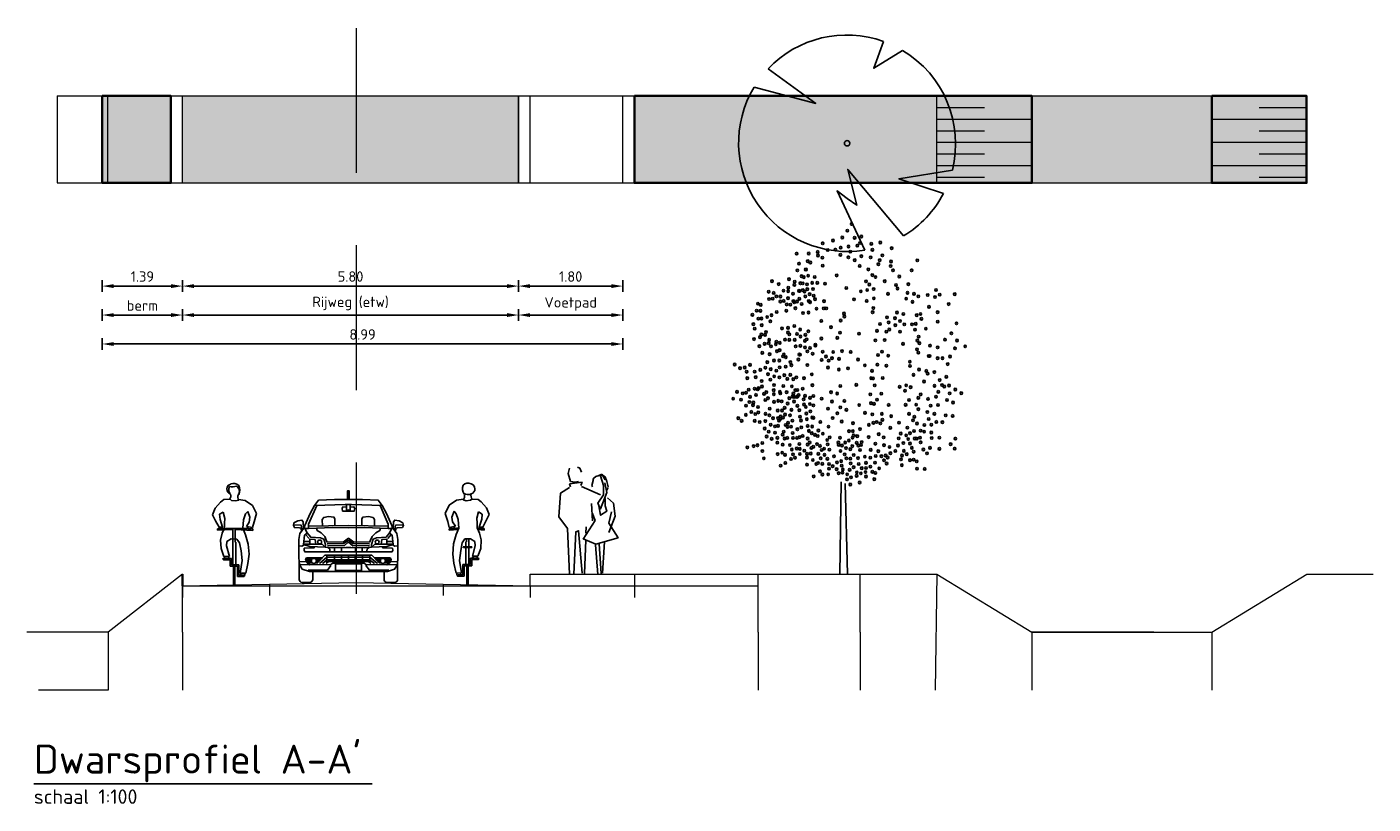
# Model space of a CAD drawing. Header units: metres. Extents: x 132493 to 134960, y 502695 to 503907.
# Tile 124 of 144: x 134692 to 134715, y 503846 to 503860. Entities that reach past the tile are written whole.
import ezdxf
from ezdxf.enums import TextEntityAlignment as Align

# ---------------------------------------------------------------- set-up
doc = ezdxf.new("R2010")
doc.units = ezdxf.units.M
doc.linetypes.add('DASHED2', pattern=[0.375, 0.25, -0.125])
doc.layers.get('Defpoints').update_dxf_attribs({"color": 3})
for name, color, linetype, lineweight in [('0_dwp_profiel', 252, 'Continuous', 18), ('0_p_vak', 220, 'Continuous', 35), ('0_sol_water', 141, 'Continuous', 35), ('0_tekst_25mm', 7, 'Continuous', 25), ('0_tekst_50mm', 3, 'Continuous', 18), ('N-WE-AS-ASWEG', 1, 'DASHED2', 35), ('N-WE-GR-BOOM-S', 94, 'Continuous', 25), ('N-WE-VH-KANTVERHARDING-G', 2, 'Continuous', 18), ('V-WE-VH-VERHARDING_STRAATBAKSTEEN-M', 7, 'Continuous', 18)]:
    doc.layers.add(name, color=color, linetype=linetype, lineweight=lineweight)
doc.layers.add('0_sol_plantvak', color=7, linetype='Continuous', lineweight=35, true_color=0xa6c487)
doc.layers.add('ARC-hoev-sbs-df-kv-rood-bruin-vrijgekomen', color=7, linetype='Continuous', lineweight=35, true_color=0xbf7d7d, plot=False)
doc.layers.add('Dwp-t-symbolen', color=8, linetype='Continuous')
doc.styles.add('Iso_18100', font='isocpeur.ttf', dxfattribs={"height": 0.18})
doc.styles.add('Iso_25100', font='isocpeur.ttf', dxfattribs={"height": 0.25})
doc.styles.add('Iso_50100', font='isocpeur.ttf', dxfattribs={"height": 0.5})
doc.dimstyles.new('Iso 18100', dxfattribs={"dimscale": 0.1, "dimtxt": 0.18, "dimasz": 2, "dimexe": 1, "dimexo": 0, "dimgap": 0.75, "dimtad": 1, "dimzin": 0, "dimdsep": 46, "dimtxsty": 'Iso_18100', "dimcen": -3, "dimdle": 1, "dimadec": 0, "dimazin": 0, "dimtfac": 0.75, "dimtix": 1, "dimtmove": 2, "dimatfit": 3, "dimfxl": 1, "dimfxlon": 1, "dimtvp": 0.9, "dimtfillclr": 256, "dimtolj": 1, "dimtzin": 0, "dimarcsym": 0})

# ---------------------------------------------------------------- blocks, each defined once
blk = doc.blocks.new('dd')
for p, q in [((14.753, 1), (17.84, 1)), ((17.84, 1), (19.48, 0))]:
    blk.add_line(p, q)
at = {"flags": 128}
for points in [[(4.82, 0), (4.82, 1), (3.533, 0)], [(4.82, 0), (4.82, 1)], [(4.82, 1), (4.82, 0.8), (14.753, 0.8)], [(14.753, 0), (14.753, 1)], [(16.515, 0), (16.515, 1)], [(17.84, 1), (17.812, -1)], [(22.584, 0), (24.224, 1), (25.371, 1)], [(4.82, 0.8), (14.753, 0.8)], [(3.533, 0), (2.133, 0)], [(3.533, 0), (3.533, -1)], [(4.82, 0), (4.82, -1)], [(14.753, 0), (14.753, -1)], [(16.515, 0), (16.515, -1)], [(21.588, 0), (19.48, 0)], [(19.48, 0), (19.48, -1)], [(19.48, 0), (22.584, 0)], [(22.584, 0), (22.584, -1)], [(3.533, -1), (2.331, -1)]]:
    blk.add_lwpolyline(points, dxfattribs=at)
blk = doc.blocks.new('citroen c4 coupe front view')
for points in [[(0.799, 1.431), (0.558, 1.431), (0.285, 1.418), (0.214, 1.325), (0.14, 1.188), (0.025, 0.932), (0.02, 1.043), (-0.002, 1.074), (-0.076, 1.061), (-0.143, 1.025), (-0.151, 0.981), (-0.134, 0.946), (-0.046, 0.942), (-0.019, 0.933), (-0.013, 0.873)], [(0.783, 1.431), (0.783, 1.58), (0.799, 1.58)], [(0.815, 1.431), (0.815, 1.58), (0.799, 1.58)], [(0.799, 1.431), (1.04, 1.431), (1.314, 1.418), (1.384, 1.325), (1.459, 1.188), (1.574, 0.932), (1.578, 1.043), (1.6, 1.074), (1.675, 1.061), (1.741, 1.025), (1.75, 0.981), (1.732, 0.946), (1.644, 0.942), (1.618, 0.933), (1.612, 0.873)], [(0.253, 1.327), (0.113, 1.003), (0.113, 0.929), (0.523, 0.946), (0.799, 0.941)], [(0.215, 1.326), (0.743, 1.347), (0.799, 1.347)], [(0.799, 1.23), (0.699, 1.23), (0.69, 1.278), (0.703, 1.302), (0.768, 1.301)], [(0.766, 1.347), (0.769, 1.249), (0.799, 1.251)], [(0.832, 1.347), (0.829, 1.249), (0.799, 1.251)], [(1.384, 1.326), (0.855, 1.347), (0.799, 1.347)], [(1.346, 1.327), (1.486, 1.003), (1.486, 0.929), (1.076, 0.946), (0.799, 0.941)], [(0.799, 1.23), (0.9, 1.23), (0.909, 1.278), (0.895, 1.302), (0.831, 1.301)], [(-0.149, 0.994), (-0.015, 0.986), (0.002, 0.891)], [(0.025, 0.932), (-0.037, 0.845), (-0.054, 0.739), (-0.054, 0.426), (-0.046, 0.307), (0.003, 0.228), (0.126, 0.187), (0.799, 0.188)], [(0.037, 0.959), (0.082, 0.858), (0.148, 0.779), (0.316, 0.77), (0.373, 0.748), (0.404, 0.655), (0.4, 0.607), (0.135, 0.62), (0.025, 0.651), (0.043, 0.814), (0.09, 0.849)], [(0.113, 0.932), (0.051, 0.927)], [(0.113, 0.968), (0.799, 0.979)], [(0.248, 0.934), (0.259, 0.898), (0.329, 0.854), (0.391, 0.792), (0.422, 0.717), (0.428, 0.699), (0.708, 0.695), (0.799, 0.764)], [(0.352, 0.972), (0.347, 1.087), (0.373, 1.122), (0.453, 1.136), (0.549, 1.127), (0.567, 1.096), (0.567, 0.975)], [(1.486, 0.968), (0.799, 0.979)], [(1.351, 0.934), (1.34, 0.898), (1.27, 0.854), (1.208, 0.792), (1.177, 0.717), (1.17, 0.699), (0.89, 0.695), (0.799, 0.764)], [(1.574, 0.932), (1.635, 0.845), (1.653, 0.739), (1.653, 0.426), (1.644, 0.307), (1.596, 0.228), (1.473, 0.187), (0.799, 0.188)], [(1.247, 0.972), (1.252, 1.087), (1.225, 1.122), (1.146, 1.136), (1.049, 1.127), (1.031, 1.096), (1.031, 0.975)], [(1.561, 0.959), (1.516, 0.858), (1.45, 0.779), (1.283, 0.77), (1.225, 0.748), (1.195, 0.655), (1.199, 0.607), (1.463, 0.62), (1.574, 0.651), (1.556, 0.814), (1.509, 0.849)], [(1.486, 0.932), (1.547, 0.927)], [(1.748, 0.994), (1.613, 0.986), (1.597, 0.891)], [(0.034, 0.706), (0.124, 0.703)], [(0.059, 0.826), (0.12, 0.759)], [(0.236, 0.658), (0.225, 0.738), (0.135, 0.743), (0.135, 0.661)], [(0.435, 0.664), (0.721, 0.673), (0.799, 0.729)], [(1.164, 0.664), (0.877, 0.673), (0.799, 0.729)], [(1.362, 0.658), (1.374, 0.738), (1.463, 0.743), (1.463, 0.661)], [(1.565, 0.706), (1.475, 0.703)], [(1.539, 0.826), (1.479, 0.759)], [(0.039, 0.647), (-0.002, 0.624), (-0.054, 0.628)], [(0.4, 0.61), (0.35, 0.652), (0.218, 0.659), (0.026, 0.662)], [(0.207, 0.616), (0.21, 0.598), (0.038, 0.589), (0.034, 0.554), (0.047, 0.528), (0.799, 0.525)], [(0.155, 0.619), (0.15, 0.595)], [(0.267, 0.334), (0.395, 0.47), (0.799, 0.468)], [(0.799, 0.602), (0.757, 0.602), (0.52, 0.598), (0.4, 0.607)], [(0.429, 0.469), (0.429, 0.342)], [(0.437, 0.636), (0.726, 0.633), (0.796, 0.691), (0.799, 0.688)], [(0.444, 0.599), (0.477, 0.577), (0.479, 0.536)], [(0.558, 0.469), (0.558, 0.342)], [(0.559, 0.599), (0.559, 0.526)], [(0.678, 0.601), (0.678, 0.526)], [(0.682, 0.469), (0.682, 0.34)], [(0.798, 0.468), (0.798, 0.338)], [(1.162, 0.636), (0.873, 0.633), (0.802, 0.691), (0.799, 0.688)], [(1.392, 0.616), (1.389, 0.598), (1.56, 0.589), (1.565, 0.554), (1.552, 0.528), (0.799, 0.525)], [(0.799, 0.602), (0.841, 0.602), (1.078, 0.598), (1.199, 0.607)], [(1.331, 0.334), (1.203, 0.47), (0.799, 0.468)], [(0.801, 0.468), (0.801, 0.338)], [(0.917, 0.469), (0.917, 0.34)], [(0.921, 0.601), (0.921, 0.526)], [(1.039, 0.599), (1.039, 0.526)], [(1.04, 0.469), (1.04, 0.342)], [(1.155, 0.599), (1.122, 0.577), (1.119, 0.536)], [(1.17, 0.469), (1.17, 0.342)], [(1.199, 0.61), (1.249, 0.652), (1.381, 0.659), (1.572, 0.662)], [(1.444, 0.619), (1.448, 0.595)], [(1.56, 0.647), (1.6, 0.624), (1.653, 0.628)], [(-0.05, 0.359), (0.078, 0.356)], [(-0.044, 0.304), (0.125, 0.31)], [(0.799, 0.333), (0.529, 0.332), (0.497, 0.307), (0.135, 0.303), (0.087, 0.338), (0.06, 0.395), (0.078, 0.422)], [(0.063, 0.389), (0.165, 0.389)], [(0.068, 0.407), (0.182, 0.407)], [(0.071, 0.373), (0.161, 0.373)], [(0.078, 0.422), (0.356, 0.426)], [(0.08, 0.352), (0.165, 0.352)], [(0.089, 0.336), (0.177, 0.336)], [(0.496, 0.288), (0.436, 0.212), (0.102, 0.212)], [(0.225, 0.407), (0.336, 0.407)], [(0.23, 0.336), (0.27, 0.336)], [(0.242, 0.389), (0.319, 0.389)], [(0.242, 0.352), (0.285, 0.352)], [(0.246, 0.373), (0.304, 0.373)], [(0.299, 0.328), (0.429, 0.432), (0.799, 0.432)], [(0.35, 0.328), (0.433, 0.391), (0.799, 0.391)], [(0.414, 0.324), (0.455, 0.358), (0.799, 0.358)], [(0.799, 0.206), (0.574, 0.206), (0.574, 0.318), (0.799, 0.318)], [(1.3, 0.328), (1.17, 0.432), (0.799, 0.432)], [(0.799, 0.333), (1.07, 0.332), (1.102, 0.307), (1.463, 0.303), (1.512, 0.338), (1.538, 0.395), (1.521, 0.422)], [(1.249, 0.328), (1.166, 0.391), (0.799, 0.391)], [(1.185, 0.324), (1.144, 0.358), (0.799, 0.358)], [(0.799, 0.206), (1.024, 0.206), (1.024, 0.318), (0.799, 0.318)], [(1.102, 0.288), (1.162, 0.212), (1.497, 0.212)], [(1.521, 0.422), (1.243, 0.426)], [(1.373, 0.407), (1.263, 0.407)], [(1.356, 0.389), (1.28, 0.389)], [(1.352, 0.373), (1.294, 0.373)], [(1.356, 0.352), (1.314, 0.352)], [(1.369, 0.336), (1.329, 0.336)], [(1.531, 0.407), (1.416, 0.407)], [(1.51, 0.336), (1.421, 0.336)], [(1.535, 0.389), (1.433, 0.389)], [(1.518, 0.352), (1.434, 0.352)], [(1.528, 0.373), (1.437, 0.373)], [(1.642, 0.304), (1.474, 0.31)], [(1.648, 0.359), (1.52, 0.356)]]:
    blk.add_lwpolyline(points)
for points in [[(0.184, 0.187), (0.184, 0.051, -0.414214), (0.133, 0), (0, 0, -0.414214), (-0.051, 0.051), (-0.051, 0.369), (-0.05, 0.369)], [(1.415, 0.187), (1.415, 0.051, 0.414214), (1.465, 0), (1.599, 0, 0.414214), (1.649, 0.051), (1.649, 0.369), (1.649, 0.369)]]:
    blk.add_lwpolyline(points, format="xyb")
for centre, radius in [((0.303, 0.696), 0.0338), ((1.296, 0.696), 0.0338), ((0.204, 0.37), 0.0426), ((1.395, 0.37), 0.0426)]:
    blk.add_circle(centre, radius)
blk = doc.blocks.new('*D77')
at = {"layer": 'Defpoints', "color": 0, "transparency": 16777216}
for p in [(134693.245, 503857.119), (134694.632, 503857.119), (134693.245, 503855.336)]:
    blk.add_point(p, dxfattribs=at)
at = {"layer": 'V-WE-VH-VERHARDING_STRAATBAKSTEEN-M', "color": 0, "lineweight": -2, "transparency": 16777216}
for p, q in [((134693.245, 503855.436), (134693.245, 503855.236)), ((134694.632, 503855.436), (134694.632, 503855.236)), ((134694.432, 503855.336), (134693.445, 503855.336))]:
    blk.add_line(p, q, dxfattribs=at)
at = {"layer": 'V-WE-VH-VERHARDING_STRAATBAKSTEEN-M', "color": 0, "transparency": 16777216}
for points in [[(134693.445, 503855.369), (134693.445, 503855.302), (134693.245, 503855.336)], [(134694.432, 503855.369), (134694.432, 503855.302), (134694.632, 503855.336)]]:
    blk.add_solid(points, dxfattribs=at)
at = {"layer": 'V-WE-VH-VERHARDING_STRAATBAKSTEEN-M', "color": 0, "transparency": 16777216, "insert": (134693.939, 503855.501), "char_height": 0.18, "attachment_point": 5, "rotation": 360, "style": 'Iso_18100'}
blk.add_mtext('\\A1;1.39', dxfattribs=at)
blk = doc.blocks.new('*D78')
at = {"layer": 'Defpoints', "color": 0, "transparency": 16777216}
for p in [(134694.632, 503857.119), (134700.432, 503857.119), (134694.632, 503855.336)]:
    blk.add_point(p, dxfattribs=at)
at = {"layer": 'V-WE-VH-VERHARDING_STRAATBAKSTEEN-M', "color": 0, "lineweight": -2, "transparency": 16777216}
for p, q in [((134694.632, 503855.436), (134694.632, 503855.236)), ((134700.432, 503855.436), (134700.432, 503855.236)), ((134700.232, 503855.336), (134694.832, 503855.336))]:
    blk.add_line(p, q, dxfattribs=at)
at = {"layer": 'V-WE-VH-VERHARDING_STRAATBAKSTEEN-M', "color": 0, "transparency": 16777216}
for points in [[(134694.832, 503855.369), (134694.832, 503855.302), (134694.632, 503855.336)], [(134700.232, 503855.369), (134700.232, 503855.302), (134700.432, 503855.336)]]:
    blk.add_solid(points, dxfattribs=at)
at = {"layer": 'V-WE-VH-VERHARDING_STRAATBAKSTEEN-M', "color": 0, "transparency": 16777216, "insert": (134697.532, 503855.501), "char_height": 0.18, "attachment_point": 5, "rotation": 360, "style": 'Iso_18100'}
blk.add_mtext('\\A1;5.80', dxfattribs=at)
blk = doc.blocks.new('*D79')
at = {"layer": 'Defpoints', "color": 0, "transparency": 16777216}
for p in [(134700.432, 503857.119), (134702.232, 503857.119), (134700.432, 503855.336)]:
    blk.add_point(p, dxfattribs=at)
at = {"layer": 'V-WE-VH-VERHARDING_STRAATBAKSTEEN-M', "color": 0, "lineweight": -2, "transparency": 16777216}
for p, q in [((134700.432, 503855.436), (134700.432, 503855.236)), ((134702.232, 503855.436), (134702.232, 503855.236)), ((134702.032, 503855.336), (134700.632, 503855.336))]:
    blk.add_line(p, q, dxfattribs=at)
at = {"layer": 'V-WE-VH-VERHARDING_STRAATBAKSTEEN-M', "color": 0, "transparency": 16777216}
for points in [[(134700.632, 503855.369), (134700.632, 503855.302), (134700.432, 503855.336)], [(134702.032, 503855.369), (134702.032, 503855.302), (134702.232, 503855.336)]]:
    blk.add_solid(points, dxfattribs=at)
at = {"layer": 'V-WE-VH-VERHARDING_STRAATBAKSTEEN-M', "color": 0, "transparency": 16777216, "insert": (134701.332, 503855.501), "char_height": 0.18, "attachment_point": 5, "rotation": 360, "style": 'Iso_18100'}
blk.add_mtext('\\A1;1.80', dxfattribs=at)
blk = doc.blocks.new('*D80')
at = {"layer": 'Defpoints', "color": 0, "transparency": 16777216}
for p in [(134693.245, 503857.119), (134702.232, 503857.119), (134693.245, 503854.336)]:
    blk.add_point(p, dxfattribs=at)
at = {"layer": 'V-WE-VH-VERHARDING_STRAATBAKSTEEN-M', "color": 0, "lineweight": -2, "transparency": 16777216}
for p, q in [((134693.245, 503854.436), (134693.245, 503854.236)), ((134702.032, 503854.336), (134693.445, 503854.336)), ((134702.232, 503854.436), (134702.232, 503854.236))]:
    blk.add_line(p, q, dxfattribs=at)
at = {"layer": 'V-WE-VH-VERHARDING_STRAATBAKSTEEN-M', "color": 0, "transparency": 16777216}
for points in [[(134693.445, 503854.369), (134693.445, 503854.302), (134693.245, 503854.336)], [(134702.032, 503854.369), (134702.032, 503854.302), (134702.232, 503854.336)]]:
    blk.add_solid(points, dxfattribs=at)
at = {"layer": 'V-WE-VH-VERHARDING_STRAATBAKSTEEN-M', "color": 0, "transparency": 16777216, "insert": (134697.739, 503854.501), "char_height": 0.18, "attachment_point": 5, "rotation": 360, "style": 'Iso_18100'}
blk.add_mtext('\\A1;8.99', dxfattribs=at)
blk = doc.blocks.new('*D81')
at = {"layer": 'Defpoints', "color": 0, "transparency": 16777216}
for p in [(134694.632, 503857.119), (134700.432, 503857.119), (134694.632, 503854.836)]:
    blk.add_point(p, dxfattribs=at)
at = {"layer": 'V-WE-VH-VERHARDING_STRAATBAKSTEEN-M', "color": 0, "lineweight": -2, "transparency": 16777216}
for p, q in [((134694.632, 503854.936), (134694.632, 503854.736)), ((134700.432, 503854.936), (134700.432, 503854.736)), ((134700.232, 503854.836), (134694.832, 503854.836))]:
    blk.add_line(p, q, dxfattribs=at)
at = {"layer": 'V-WE-VH-VERHARDING_STRAATBAKSTEEN-M', "color": 0, "transparency": 16777216}
for points in [[(134694.832, 503854.869), (134694.832, 503854.802), (134694.632, 503854.836)], [(134700.232, 503854.869), (134700.232, 503854.802), (134700.432, 503854.836)]]:
    blk.add_solid(points, dxfattribs=at)
at = {"layer": 'V-WE-VH-VERHARDING_STRAATBAKSTEEN-M', "color": 0, "transparency": 16777216, "insert": (134697.532, 503855.037), "char_height": 0.18, "attachment_point": 5, "rotation": 360, "style": 'Iso_18100'}
blk.add_mtext('\\A1;Rijweg (etw)', dxfattribs=at)
blk = doc.blocks.new('*D82')
at = {"layer": 'Defpoints', "color": 0, "transparency": 16777216}
for p in [(134702.232, 503857.119), (134700.432, 503856.619), (134702.232, 503854.836)]:
    blk.add_point(p, dxfattribs=at)
at = {"layer": 'V-WE-VH-VERHARDING_STRAATBAKSTEEN-M', "color": 0, "lineweight": -2, "transparency": 16777216}
for p, q in [((134700.432, 503854.936), (134700.432, 503854.736)), ((134702.232, 503854.936), (134702.232, 503854.736)), ((134700.632, 503854.836), (134702.032, 503854.836))]:
    blk.add_line(p, q, dxfattribs=at)
at = {"layer": 'V-WE-VH-VERHARDING_STRAATBAKSTEEN-M', "color": 0, "transparency": 16777216}
for points in [[(134700.632, 503854.869), (134700.632, 503854.802), (134700.432, 503854.836)], [(134702.032, 503854.869), (134702.032, 503854.802), (134702.232, 503854.836)]]:
    blk.add_solid(points, dxfattribs=at)
at = {"layer": 'V-WE-VH-VERHARDING_STRAATBAKSTEEN-M', "color": 0, "transparency": 16777216, "insert": (134701.332, 503855.028), "char_height": 0.18, "width": 0.04942, "attachment_point": 5, "rotation": 360, "style": 'Iso_18100'}
blk.add_mtext('\\A1;Voetpad', dxfattribs=at)
blk = doc.blocks.new('*D83')
at = {"layer": 'Defpoints', "color": 0, "transparency": 16777216}
for p in [(134693.245, 503857.119), (134694.632, 503857.119), (134694.632, 503854.836)]:
    blk.add_point(p, dxfattribs=at)
at = {"layer": 'V-WE-VH-VERHARDING_STRAATBAKSTEEN-M', "color": 0, "lineweight": -2, "transparency": 16777216}
for p, q in [((134693.245, 503854.936), (134693.245, 503854.736)), ((134694.632, 503854.936), (134694.632, 503854.736)), ((134693.445, 503854.836), (134694.432, 503854.836))]:
    blk.add_line(p, q, dxfattribs=at)
at = {"layer": 'V-WE-VH-VERHARDING_STRAATBAKSTEEN-M', "color": 0, "transparency": 16777216}
for points in [[(134693.445, 503854.869), (134693.445, 503854.802), (134693.245, 503854.836)], [(134694.432, 503854.869), (134694.432, 503854.802), (134694.632, 503854.836)]]:
    blk.add_solid(points, dxfattribs=at)
at = {"layer": 'V-WE-VH-VERHARDING_STRAATBAKSTEEN-M', "color": 0, "transparency": 16777216, "insert": (134693.939, 503855.001), "char_height": 0.18, "width": 0.04942, "attachment_point": 5, "rotation": 360, "style": 'Iso_18100'}
blk.add_mtext('\\A1;berm', dxfattribs=at)
blk = doc.blocks.new('Voet4')
for p, q in [((-0.2, 1.867), (-0.16, 1.847)), ((-0.34, 1.847), (-0.36, 1.757)), ((-0.36, 1.757), (-0.32, 1.617)), ((-0.16, 1.847), (-0.13, 1.777)), ((0.16, 1.717), (0.22, 1.747)), ((0.22, 1.747), (0.28, 1.647)), ((-0.34, 1.577), (-0.12, 1.607)), ((-0.34, 1.577), (-0.32, 1.527)), ((-0.32, 1.617), (-0.24, 1.607)), ((-0.24, 1.607), (-0.18, 1.617)), ((-0.12, 1.607), (-0.14, 1.547)), ((-0.129, 1.53), (0.2, 1.39)), ((0.31, 1.427), (0.2, 1.147)), ((0.27, 1.597), (0.31, 1.427)), ((0.33, 1.517), (0.31, 1.467)), ((0.06, 0.937), (0.04, 1.237)), ((-0.102, 0.624), (0.104, 0.945)), ((0.104, 0.945), (0.056, 1.077)), ((-0.054, 0.728), (-0.05, 0.837)), ((-0.08, 0.027), (-0.058, 0.607)), ((0.111, 0.525), (0.152, 0.013)), ((0.207, 0.03), (0.173, 0.541)), ((0.269, 0.574), (0.235, 0.038))]:
    blk.add_line(p, q)
for points in [[(0.33, 1.527), (0.31, 1.617), (0.28, 1.697), (0.23, 1.727), (0.19, 1.727), (0.12, 1.707), (0.08, 1.677), (0.07, 1.657), (0.07, 1.637), (0.05, 1.547), (0.06, 1.527)], [(0.2, 1.717), (0.25, 1.547), (0.25, 1.387), (0.15, 1.247), (0.2, 1.137)], [(-0.34, 1.517), (-0.49, 1.417), (-0.52, 1.007), (-0.37, 0.807), (-0.34, 0.017)], [(0.28, 1.327), (0.28, 1.197), (0.31, 1.107), (0.2, 1.037), (0.17, 1.197)], [(0.32, 1.337), (0.42, 1.247), (0.45, 1.017), (0.34, 0.737)], [(0.39, 1.097), (0.34, 0.897), (0.5, 0.647), (0.12, 0.537), (-0.1, 0.627)], [(-0.26, 0.017), (-0.23, 0.747), (-0.18, 0.767), (-0.12, 0.037)]]:
    blk.add_lwpolyline(points)
blk = doc.blocks.new('BM_VA_06')
at = {"color": 34, "linetype": 'Continuous'}
for p, q in [((-0.038, 0.007), (-0.02, 1.072)), ((0.051, 0.007), (0.024, 1.051))]:
    blk.add_line(p, q, dxfattribs=at)
at = {"color": 72, "linetype": 'Continuous', "extrusion": (0, 0, -1)}
for centre in [(0.098, 4.038), (-0.008, 3.884), (0.05, 3.962), (0.133, 3.88), (0.211, 3.895), (-0.29, 3.717), (-0.233, 3.817), (-0.176, 3.739), (-0.116, 3.848), (-0.087, 3.744), (-0.027, 3.767), (0.063, 3.78), (0.083, 3.72), (0.164, 3.79), (0.196, 3.82), (0.326, 3.81), (0.338, 3.742), (0.429, 3.826), (0.56, 3.76), (-0.534, 3.698), (-0.507, 3.583), (-0.406, 3.611), (-0.395, 3.7), (-0.375, 3.596), (-0.289, 3.676), (-0.237, 3.651), (-0.233, 3.559), (-0.03, 3.683), (0.062, 3.656), (0.135, 3.622), (0.193, 3.556), (0.211, 3.668), (0.317, 3.655), (0.408, 3.577), (0.422, 3.623), (0.454, 3.678), (0.548, 3.555), (0.553, 3.607), (0.854, 3.621), (-0.622, 3.404), (-0.524, 3.505), (-0.477, 3.439), (-0.451, 3.427), (-0.429, 3.515), (-0.427, 3.515), (-0.401, 3.443), (-0.326, 3.429), (-0.072, 3.447), (0.29, 3.516), (0.336, 3.451), (0.374, 3.428), (0.574, 3.506), (0.648, 3.435), (0.789, 3.506), (-0.854, 3.259), (-0.818, 3.381), (-0.797, 3.245), (-0.74, 3.347), (-0.685, 3.271), (-0.631, 3.266), (-0.63, 3.305), (-0.559, 3.339), (-0.556, 3.374), (-0.508, 3.27), (-0.499, 3.267), (-0.49, 3.357), (-0.464, 3.356), (-0.463, 3.278), (-0.443, 3.262), (-0.413, 3.344), (-0.412, 3.288), (-0.355, 3.362), (-0.345, 3.29), (-0.296, 3.361), (-0.206, 3.352), (0.037, 3.302), (0.205, 3.263), (0.264, 3.379), (0.278, 3.279), (0.302, 3.342), (0.352, 3.29), (0.481, 3.38), (0.609, 3.337), (0.627, 3.297), (0.742, 3.246), (0.752, 3.346), (1.069, 3.279), (-0.98, 3.122), (-0.946, 3.108), (-0.852, 3.175), (-0.808, 3.179), (-0.767, 3.206), (-0.72, 3.204), (-0.721, 3.147), (-0.682, 3.153), (-0.647, 3.113), (-0.632, 3.185), (-0.606, 3.11), (-0.574, 3.236), (-0.571, 3.15), (-0.561, 3.138), (-0.528, 3.147), (-0.503, 3.178), (-0.476, 3.118), (-0.435, 3.205), (-0.395, 3.152), (-0.385, 3.231), (-0.379, 3.138), (-0.336, 3.213), (-0.321, 3.174), (-0.218, 3.15), (0.128, 3.172), (0.273, 3.153), (0.355, 3.182), (0.518, 3.235), (0.727, 3.18), (0.8, 3.143), (0.816, 3.234), (0.866, 3.206), (0.975, 3.221), (0.989, 3.085), (1.06, 3.198), (1.113, 3.225), (1.216, 3.117), (1.286, 3.231), (-1.043, 2.993), (-0.994, 3.041), (-0.974, 2.949), (-0.951, 3.039), (-0.938, 2.95), (-0.873, 2.968), (-0.823, 2.99), (-0.762, 3.026), (-0.653, 3.04), (-0.547, 3.069), (-0.459, 3.014), (-0.397, 3.02), (-0.305, 3.063), (-0.222, 3.068), (-0.193, 3.068), (0.01, 3.008), (0.016, 2.973), (0.34, 3.023), (0.349, 3.071), (0.507, 2.964), (0.598, 2.955), (0.62, 3.02), (0.695, 3.003), (0.849, 2.99), (0.892, 3.003), (0.903, 2.947), (1.088, 3.024), (-1.031, 2.886), (-1.016, 2.834), (-0.935, 2.874), (-0.885, 2.795), (-0.837, 2.919), (-0.701, 2.837), (-0.634, 2.79), (-0.632, 2.843), (-0.561, 2.865), (-0.493, 2.824), (-0.4, 2.804), (-0.25, 2.923), (-0.139, 2.851), (-0.036, 2.788), (-0.027, 2.927), (0.184, 2.776), (0.39, 2.809), (0.425, 2.888), (0.498, 2.799), (0.524, 2.906), (0.533, 2.825), (0.602, 2.874), (0.655, 2.922), (0.656, 2.799), (0.705, 2.884), (0.795, 2.884), (0.828, 2.822), (0.837, 2.889), (0.953, 2.834), (1.09, 2.914), (1.248, 2.781), (1.306, 2.896), (-1.025, 2.714), (-0.962, 2.632), (-0.956, 2.736), (-0.939, 2.766), (-0.902, 2.659), (-0.897, 2.762), (-0.855, 2.666), (-0.85, 2.705), (-0.83, 2.63), (-0.773, 2.653), (-0.766, 2.682), (-0.727, 2.67), (-0.668, 2.708), (-0.618, 2.705), (-0.618, 2.768), (-0.555, 2.706), (-0.545, 2.631), (-0.528, 2.773), (-0.491, 2.636), (-0.489, 2.744), (-0.439, 2.693), (-0.433, 2.762), (-0.419, 2.711), (-0.317, 2.65), (-0.317, 2.638), (-0.248, 2.72), (-0.066, 2.729), (0.373, 2.7), (0.479, 2.703), (0.691, 2.659), (0.856, 2.697), (0.87, 2.742), (0.879, 2.667), (1, 2.639), (1.089, 2.619), (1.174, 2.708), (1.313, 2.698), (1.406, 2.631), (-0.929, 2.555), (-0.845, 2.541), (-0.795, 2.467), (-0.76, 2.574), (-0.733, 2.468), (-0.73, 2.587), (-0.689, 2.515), (-0.681, 2.537), (-0.658, 2.505), (-0.513, 2.479), (-0.502, 2.537), (-0.496, 2.534), (-0.438, 2.618), (-0.41, 2.573), (-0.379, 2.612), (-0.35, 2.545), (-0.246, 2.474), (-0.234, 2.568), (-0.197, 2.513), (-0.166, 2.466), (-0.128, 2.494), (-0.113, 2.566), (-0.045, 2.486), (-0.012, 2.576), (0.089, 2.566), (0.173, 2.478), (0.403, 2.531), (0.45, 2.569), (0.52, 2.522), (0.853, 2.595), (0.867, 2.557), (0.987, 2.519), (0.996, 2.519), (1.088, 2.494), (1.145, 2.494), (1.232, 2.514), (1.289, 2.608), (-1.247, 2.421), (-1.185, 2.379), (-1.131, 2.386), (-1.109, 2.338), (-1.069, 2.417), (-1.017, 2.339), (-0.953, 2.359), (-0.894, 2.384), (-0.872, 2.448), (-0.863, 2.31), (-0.832, 2.367), (-0.768, 2.35), (-0.73, 2.389), (-0.66, 2.396), (-0.605, 2.449), (-0.594, 2.413), (-0.41, 2.415), (-0.174, 2.386), (-0.048, 2.363), (0.059, 2.377), (0.251, 2.412), (0.334, 2.348), (0.396, 2.42), (0.499, 2.407), (0.769, 2.453), (0.771, 2.405), (0.876, 2.364), (0.958, 2.347), (0.974, 2.316), (1.052, 2.334), (1.206, 2.426), (-1.102, 2.264), (-1.005, 2.275), (-0.937, 2.231), (-0.933, 2.168), (-0.836, 2.247), (-0.794, 2.185), (-0.792, 2.284), (-0.732, 2.273), (-0.687, 2.174), (-0.676, 2.298), (-0.642, 2.256), (-0.607, 2.302), (-0.589, 2.17), (-0.572, 2.253), (-0.536, 2.273), (-0.45, 2.264), (-0.359, 2.307), (-0.352, 2.183), (-0.032, 2.174), (0.152, 2.187), (0.324, 2.264), (0.345, 2.261), (0.365, 2.181), (0.458, 2.266), (0.652, 2.164), (0.727, 2.181), (0.778, 2.16), (0.811, 2.303), (0.933, 2.225), (1.053, 2.175), (1.113, 2.242), (1.138, 2.185), (1.165, 2.168), (1.189, 2.28), (1.221, 2.18), (-1.264, 2.028), (-1.219, 2.107), (-1.173, 2.016), (-1.154, 2.089), (-1.116, 2.096), (-1.085, 2.132), (-1.07, 2.049), (-1.017, 2.142), (-1, 2.071), (-0.982, 2.136), (-0.972, 2.148), (-0.908, 2.084), (-0.894, 2.013), (-0.883, 2.102), (-0.863, 2.033), (-0.797, 2.125), (-0.796, 2.079), (-0.746, 2.003), (-0.727, 2.107), (-0.722, 2.089), (-0.649, 2.103), (-0.619, 2.034), (-0.58, 2.053), (-0.57, 2.087), (-0.561, 2.049), (-0.547, 2.126), (-0.531, 2.048), (-0.524, 2.128), (-0.522, 2.056), (-0.51, 2.071), (-0.464, 2.142), (-0.454, 2.021), (-0.436, 2.06), (-0.379, 2.038), (-0.341, 2.059), (-0.246, 2.028), (-0.137, 2.102), (-0.067, 2.088), (0.016, 2.002), (0.314, 2.078), (0.391, 2.016), (0.44, 2.085), (0.714, 2.119), (0.759, 2.013), (0.866, 2.038), (0.895, 2.077), (0.978, 2.025), (1.069, 2.05), (1.097, 2.107), (1.198, 2.013), (1.227, 2.089), (1.292, 2.134), (1.361, 2.091), (-1.116, 1.947), (-1.077, 1.989), (-1.056, 1.875), (-1.036, 1.953), (-1.031, 1.983), (-1.01, 1.851), (-0.978, 1.932), (-0.975, 1.87), (-0.892, 1.853), (-0.843, 1.913), (-0.793, 1.992), (-0.751, 1.891), (-0.706, 1.997), (-0.701, 1.892), (-0.672, 1.922), (-0.667, 1.845), (-0.638, 1.973), (-0.593, 1.899), (-0.563, 1.996), (-0.524, 1.946), (-0.503, 1.895), (-0.449, 1.961), (-0.428, 1.933), (-0.422, 1.857), (-0.382, 1.966), (-0.375, 1.882), (-0.34, 1.951), (-0.173, 1.913), (-0.127, 1.996), (-0.066, 1.86), (-0.032, 1.928), (0.039, 1.9), (0.186, 1.954), (0.252, 1.865), (0.321, 1.976), (0.337, 1.848), (0.356, 1.968), (0.447, 1.854), (0.524, 1.956), (0.72, 1.957), (0.761, 1.853), (0.842, 1.959), (0.867, 1.907), (0.972, 1.874), (1.008, 1.947), (1.052, 1.853), (1.094, 1.955), (1.267, 1.984), (-1.206, 1.803), (-1.167, 1.772), (-1.118, 1.842), (-1.016, 1.773), (-0.958, 1.759), (-0.895, 1.77), (-0.847, 1.837), (-0.831, 1.728), (-0.804, 1.803), (-0.783, 1.709), (-0.749, 1.805), (-0.747, 1.715), (-0.737, 1.777), (-0.722, 1.795), (-0.718, 1.822), (-0.691, 1.809), (-0.661, 1.725), (-0.639, 1.704), (-0.632, 1.75), (-0.61, 1.837), (-0.599, 1.705), (-0.582, 1.775), (-0.495, 1.821), (-0.485, 1.776), (-0.481, 1.698), (-0.416, 1.792), (-0.407, 1.714), (-0.354, 1.811), (-0.355, 1.708), (-0.341, 1.808), (-0.261, 1.76), (-0.167, 1.706), (-0.12, 1.805), (-0.014, 1.765), (0.114, 1.746), (0.297, 1.727), (0.35, 1.749), (0.387, 1.759), (0.43, 1.744), (0.454, 1.784), (0.544, 1.692), (0.554, 1.826), (0.645, 1.752), (0.741, 1.694), (0.806, 1.779), (0.821, 1.819), (0.851, 1.742), (0.937, 1.725), (0.986, 1.794), (1.016, 1.728), (1.074, 1.76), (1.144, 1.757), (1.183, 1.836), (1.261, 1.829), (-0.9, 1.685), (-0.88, 1.593), (-0.854, 1.648), (-0.821, 1.566), (-0.782, 1.637), (-0.755, 1.577), (-0.695, 1.613), (-0.682, 1.647), (-0.673, 1.569), (-0.642, 1.576), (-0.58, 1.633), (-0.577, 1.576), (-0.528, 1.576), (-0.524, 1.676), (-0.498, 1.586), (-0.464, 1.599), (-0.408, 1.57), (-0.393, 1.66), (-0.393, 1.656), (-0.36, 1.63), (-0.323, 1.612), (-0.291, 1.598), (-0.283, 1.662), (-0.232, 1.626), (-0.182, 1.552), (-0.153, 1.583), (-0.035, 1.578), (0.067, 1.547), (0.069, 1.654), (0.109, 1.578), (0.113, 1.653), (0.122, 1.604), (0.164, 1.596), (0.196, 1.678), (0.294, 1.586), (0.412, 1.62), (0.467, 1.583), (0.641, 1.571), (0.664, 1.627), (0.727, 1.605), (0.75, 1.563), (0.77, 1.63), (0.818, 1.656), (0.826, 1.569), (0.849, 1.568), (0.886, 1.579), (0.893, 1.66), (0.934, 1.649), (1.015, 1.639), (1.021, 1.575), (1.11, 1.579), (1.294, 1.568), (-1.102, 1.467), (-1.029, 1.482), (-0.984, 1.492), (-0.929, 1.518), (-0.927, 1.425), (-0.757, 1.522), (-0.753, 1.39), (-0.7, 1.407), (-0.694, 1.499), (-0.666, 1.381), (-0.612, 1.494), (-0.589, 1.442), (-0.574, 1.387), (-0.533, 1.454), (-0.501, 1.506), (-0.497, 1.451), (-0.497, 1.391), (-0.446, 1.429), (-0.414, 1.392), (-0.407, 1.501), (-0.384, 1.523), (-0.371, 1.396), (-0.364, 1.46), (-0.342, 1.474), (-0.299, 1.505), (-0.284, 1.392), (-0.266, 1.484), (-0.246, 1.437), (-0.217, 1.452), (-0.213, 1.381), (-0.177, 1.502), (-0.157, 1.441), (-0.053, 1.524), (-0.049, 1.497), (-0.029, 1.426), (-0.012, 1.488), (0.018, 1.387), (0.025, 1.524), (0.034, 1.459), (0.084, 1.447), (0.106, 1.482), (0.157, 1.519), (0.177, 1.489), (0.197, 1.437), (0.206, 1.495), (0.215, 1.528), (0.319, 1.439), (0.373, 1.509), (0.406, 1.423), (0.472, 1.493), (0.535, 1.472), (0.545, 1.401), (0.602, 1.426), (0.632, 1.488), (0.695, 1.517), (0.7, 1.428), (0.734, 1.389), (0.77, 1.512), (0.792, 1.461), (0.812, 1.417), (0.893, 1.526), (0.926, 1.443), (0.966, 1.399), (1, 1.462), (1.11, 1.451), (1.238, 1.504), (1.286, 1.453), (-0.911, 1.341), (-0.718, 1.257), (-0.665, 1.288), (-0.597, 1.334), (-0.554, 1.348), (-0.415, 1.35), (-0.413, 1.269), (-0.347, 1.322), (-0.309, 1.275), (-0.288, 1.287), (-0.256, 1.342), (-0.238, 1.278), (-0.18, 1.336), (-0.16, 1.276), (-0.119, 1.251), (-0.104, 1.365), (-0.07, 1.294), (-0.021, 1.308), (-0.014, 1.257), (0.039, 1.342), (0.083, 1.338), (0.087, 1.283), (0.122, 1.239), (0.124, 1.379), (0.172, 1.344), (0.181, 1.276), (0.216, 1.228), (0.251, 1.361), (0.264, 1.289), (0.265, 1.23), (0.313, 1.349), (0.315, 1.245), (0.368, 1.291), (0.377, 1.368), (0.416, 1.225), (0.442, 1.366), (0.472, 1.319), (0.49, 1.373), (0.502, 1.281), (0.513, 1.35), (0.667, 1.33), (0.677, 1.262), (0.679, 1.373), (0.77, 1.32), (0.813, 1.326), (0.848, 1.306), (-0.336, 1.133), (-0.266, 1.192), (-0.237, 1.155), (-0.171, 1.157), (-0.16, 1.222), (-0.074, 1.216), (-0.05, 1.17), (-0.006, 1.177), (-0.002, 1.212), (0.046, 1.099), (0.048, 1.157), (0.076, 1.209), (0.091, 1.122), (0.156, 1.14), (0.159, 1.179), (0.205, 1.168), (0.259, 1.183), (0.264, 1.131), (0.338, 1.186), (0.36, 1.102), (0.373, 1.173), (0.852, 1.222), (0.941, 1.219), (0.083, 1.04), (0.191, 1.062)]:
    blk.add_ellipse(centre, major_axis=(0, 0.0148), ratio=0.888889, dxfattribs=at)
blk = doc.blocks.new('SGR-BOOM_19')
at = {"extrusion": (-0.041338, -0.080027, -0.995935), "flags": 128}
for points in [[(-0.668, -4.955), (-0.501, -3.649), (0.302, -4.991)], [(-4.804, -1.386), (-2.128, -0.974), (-4.989, -0.327)], [(2.98, 4.015), (0.596, 2.17), (1.172, 2.273), (1.705, 2.332), (0.58, 1.056), (4.266, 2.607)], [(5, 0.02), (2.868, 0.357), (4.871, -1.129)]]:
    blk.add_lwpolyline(points, dxfattribs=at)
blk.add_lwpolyline([(2.98, 4.015, 0.639079), (-4.989, -0.327, 0.639079)], format="xyb", dxfattribs=at)
blk.add_circle((0, 0), 0.125)
at = {"extrusion": (-0.041338, -0.080027, -0.995935)}
for start, end in [(196.09893, 262.32568), (273.45931, 346.94902), (0.23015, 31.43246)]:
    blk.add_arc((0, 0), 5, start, end, dxfattribs=at)
blk = doc.blocks.new('Fiets1')
for p, q in [((-0.244, 1.421), (-0.334, 1.316)), ((-0.189, 1.463), (-0.244, 1.421)), ((-0.078, 1.469), (-0.189, 1.463)), ((-0.078, 1.469), (-0.055, 1.448)), ((-0.055, 1.448), (0.015, 1.439)), ((0.015, 1.439), (0.07, 1.455)), ((0.183, 1.45), (0.065, 1.465)), ((0.309, 1.36), (0.183, 1.45)), ((-0.334, 1.316), (-0.379, 1.202)), ((-0.379, 1.202), (-0.329, 1.099)), ((-0.26, 1.21), (-0.197, 1.247)), ((-0.252, 1.121), (-0.26, 1.21)), ((-0.197, 1.247), (-0.168, 1.139)), ((0.156, 1.115), (0.188, 1.215)), ((0.188, 1.215), (0.228, 1.26)), ((0.228, 1.26), (0.265, 1.157)), ((0.378, 1.221), (0.309, 1.36)), ((0.336, 1.081), (0.378, 1.221)), ((-0.329, 1.099), (-0.269, 0.985)), ((-0.296, 0.957), (-0.296, 0.933)), ((-0.296, 0.933), (-0.047, 0.949)), ((-0.269, 0.985), (-0.209, 0.985)), ((-0.209, 0.985), (-0.252, 1.121)), ((-0.173, 0.97), (-0.213, 0.881)), ((-0.168, 1.139), (-0.173, 1.055)), ((-0.173, 1.055), (-0.173, 0.97)), ((-0.047, 0.949), (-0.031, 0.949)), ((-0.031, 0.949), (-0.031, 0.338)), ((0.009, 0.949), (0.313, 0.932)), ((0.009, 0.73), (0.009, 0.949)), ((0.143, 0.968), (0.156, 1.115)), ((0.188, 0.857), (0.143, 0.968)), ((0.251, 1.076), (0.204, 0.999)), ((0.204, 0.999), (0.31, 0.979)), ((0.265, 1.157), (0.251, 1.076)), ((0.31, 0.979), (0.336, 1.081)), ((0.313, 0.932), (0.313, 0.956)), ((-0.213, 0.881), (-0.244, 0.762)), ((-0.244, 0.762), (-0.234, 0.617)), ((-0.139, 0.662), (-0.134, 0.738)), ((-0.134, 0.738), (-0.06, 0.783)), ((-0.06, 0.783), (0.038, 0.781)), ((0.022, 0.73), (0.009, 0.73)), ((0.022, 0.338), (0.022, 0.73)), ((0.038, 0.781), (0.085, 0.715)), ((0.085, 0.715), (0.112, 0.578)), ((0.236, 0.696), (0.188, 0.857)), ((-0.234, 0.617), (-0.184, 0.483)), ((-0.184, 0.483), (-0.091, 0.48)), ((-0.091, 0.48), (-0.139, 0.662)), ((0.112, 0.578), (0.13, 0.409)), ((0.23, 0.361), (0.249, 0.52)), ((0.249, 0.52), (0.236, 0.696)), ((-0.054, 0.448), (-0.192, 0.448)), ((-0.078, 0.425), (-0.192, 0.425)), ((-0.078, 0.314), (-0.078, 0.425)), ((0.051, 0.314), (-0.078, 0.314)), ((-0.054, 0.338), (-0.054, 0.448)), ((0.075, 0.338), (-0.054, 0.338)), ((-0.018, 0.314), (-0.018, -0.008)), ((0.006, -0.008), (0.006, 0.314)), ((0.051, 0.135), (0.051, 0.314)), ((0.075, 0.158), (0.075, 0.338)), ((0.13, 0.409), (0.098, 0.193)), ((0.191, 0.19), (0.23, 0.361)), ((0.156, 0.135), (0.051, 0.135)), ((0.156, 0.158), (0.075, 0.158)), ((0.098, 0.193), (0.191, 0.19)), ((-0.018, -0.008), (0.006, -0.008))]:
    blk.add_line(p, q)
for centre, radius, start, end in [((-0.045, 1.645), 0.0899, 104.0435, 253.5027), ((0.005, 1.633), 0.108, 150.0261, 221.6358), ((-0.052, 2.001), 0.316, 263.3587, 285.6486), ((-0.018, 1.619), 0.124, 44.5628, 113.2662), ((-0.023, 1.607), 0.105, 322.9677, 57.6908), ((-0.082, 1.629), 0.17, 333.6246, 26.7123), ((-0.146, 1.53), 0.0807, 310.1354, 21.3389), ((0.153, 1.509), 0.098, 160.2237, 213.0633), ((0.024, -4.853), 5.819, 87.1592, 93.1527), ((-0.236, 0.976), 0.0303, 163.7878, 22.7653), ((0.258, 0.989), 0.0404, 169.3202, 349.3202), ((-0.137, 0.462), 0.0366, 147.3335, 29.3982), ((-0.191, 0.437), 0.0119, 91.1159, 268.8841), ((0.143, 0.173), 0.0366, 147.3289, 29.3982), ((0.156, 0.147), 0.0119, 269.9885, 90.0115)]:
    blk.add_arc(centre, radius, start, end)
blk = doc.blocks.new('Fiets2')
for p, q in [((-0.302, 1.379), (-0.176, 1.469)), ((-0.176, 1.469), (-0.058, 1.484)), ((-0.008, 1.458), (-0.063, 1.474)), ((0.062, 1.467), (-0.008, 1.458)), ((0.085, 1.487), (0.062, 1.467)), ((0.085, 1.487), (0.196, 1.482)), ((0.196, 1.482), (0.251, 1.44)), ((0.251, 1.44), (0.341, 1.334)), ((-0.371, 1.24), (-0.302, 1.379)), ((-0.328, 1.1), (-0.371, 1.24)), ((-0.22, 1.279), (-0.257, 1.176)), ((-0.257, 1.176), (-0.244, 1.095)), ((-0.181, 1.234), (-0.22, 1.279)), ((-0.149, 1.134), (-0.181, 1.234)), ((0.204, 1.266), (0.175, 1.158)), ((0.267, 1.229), (0.204, 1.266)), ((0.259, 1.139), (0.267, 1.229)), ((0.386, 1.221), (0.336, 1.118)), ((0.341, 1.334), (0.386, 1.221)), ((-0.303, 0.998), (-0.328, 1.1)), ((-0.305, 0.951), (-0.305, 0.974)), ((-0.147, 0.96), (-0.305, 0.951)), ((-0.197, 1.018), (-0.303, 0.998)), ((-0.244, 1.095), (-0.197, 1.018)), ((-0.181, 0.876), (-0.136, 0.986)), ((-0.136, 0.986), (-0.149, 1.134)), ((0.175, 1.158), (0.18, 1.073)), ((0.18, 1.073), (0.18, 0.989)), ((0.18, 0.989), (0.22, 0.9)), ((0.303, 0.952), (0.194, 0.959)), ((0.216, 1.004), (0.259, 1.139)), ((0.276, 1.004), (0.216, 1.004)), ((0.336, 1.118), (0.276, 1.004)), ((0.303, 0.976), (0.303, 0.952)), ((-0.241, 0.538), (-0.228, 0.715)), ((-0.228, 0.715), (-0.181, 0.876)), ((-0.078, 0.733), (-0.104, 0.596)), ((-0.031, 0.799), (-0.078, 0.733)), ((0.067, 0.802), (-0.031, 0.799)), ((-0.015, 0.356), (-0.015, 0.749)), ((-0.015, 0.749), (-0.002, 0.749)), ((-0.002, 0.749), (-0.002, 0.8)), ((0.038, 0.801), (0.038, 0.356)), ((0.141, 0.757), (0.067, 0.802)), ((0.146, 0.681), (0.141, 0.757)), ((0.22, 0.9), (0.251, 0.781)), ((0.251, 0.781), (0.241, 0.636)), ((-0.223, 0.38), (-0.241, 0.538)), ((-0.104, 0.596), (-0.123, 0.428)), ((0.085, 0.662), (-0.06, 0.662)), ((-0.06, 0.662), (-0.055, 0.649)), ((-0.055, 0.649), (0.085, 0.649)), ((0.062, 0.356), (0.062, 0.467)), ((0.062, 0.467), (0.199, 0.467)), ((0.085, 0.649), (0.085, 0.662)), ((0.099, 0.499), (0.146, 0.681)), ((0.191, 0.501), (0.099, 0.499)), ((0.241, 0.636), (0.191, 0.501)), ((-0.183, 0.209), (-0.223, 0.38)), ((-0.123, 0.428), (-0.091, 0.212)), ((-0.067, 0.177), (-0.067, 0.356)), ((-0.067, 0.356), (0.062, 0.356)), ((-0.044, 0.154), (-0.044, 0.333)), ((-0.044, 0.333), (0.085, 0.333)), ((0.001, 0.011), (0.001, 0.333)), ((0.025, 0.333), (0.025, 0.011)), ((0.085, 0.443), (0.199, 0.443)), ((0.085, 0.333), (0.085, 0.443)), ((-0.091, 0.212), (-0.183, 0.209)), ((-0.149, 0.177), (-0.067, 0.177)), ((-0.149, 0.154), (-0.044, 0.154)), ((0.025, 0.011), (0.001, 0.011))]:
    blk.add_line(p, q)
for centre, radius, start, end in [((0.098, 1.664), 0.172, 159.4893, 212.3061), ((0.025, 1.638), 0.124, 66.7338, 135.4372), ((0.052, 1.664), 0.0899, 286.4973, 75.9565), ((-0.141, 1.545), 0.105, 317.6574, 8.6331), ((0.027, 1.711), 0.146, 235.7382, 292.286), ((0.153, 1.548), 0.0807, 158.6611, 229.8646), ((-0.017, -4.834), 5.819, 91.1827, 92.8408), ((-0.251, 1.008), 0.0404, 190.6798, 10.6798), ((-0.017, -4.834), 5.819, 86.8473, 88.0221), ((0.244, 0.994), 0.0303, 157.2347, 16.2122), ((0.144, 0.481), 0.0366, 150.6018, 32.6665), ((0.199, 0.455), 0.0119, 271.1159, 88.8841), ((-0.135, 0.191), 0.0366, 150.6018, 32.6711), ((-0.149, 0.165), 0.0119, 89.9885, 270.0115)]:
    blk.add_arc(centre, radius, start, end)

msp = doc.modelspace()

# ---------------------------------------------------------------- hatches: boundary and pattern name
at = {"layer": '0_sol_plantvak'}
h = msp.add_hatch(color=256, dxfattribs=at)
h.dxf.hatch_style = 1
h.paths.add_polyline_path([(134693.245, 503858.619), (134694.432, 503858.619), (134694.432, 503857.119), (134693.245, 503857.119)])
h = msp.add_hatch(color=256, dxfattribs=at)
h.dxf.hatch_style = 1
h.paths.add_polyline_path([(134702.432, 503858.619), (134709.293, 503858.619), (134709.293, 503857.119), (134702.432, 503857.119)])
h = msp.add_hatch(color=256, dxfattribs=at)
h.dxf.hatch_style = 1
h.paths.add_polyline_path([(134712.397, 503858.619), (134714.036, 503858.619), (134714.036, 503857.119), (134712.397, 503857.119)])
at = {"layer": '0_sol_water'}
h = msp.add_hatch(color=256, dxfattribs=at)
h.dxf.hatch_style = 1
h.paths.add_polyline_path([(134709.293, 503858.619), (134709.293, 503857.119), (134712.397, 503857.119), (134712.397, 503858.619)])
at = {"layer": 'ARC-hoev-sbs-df-kv-rood-bruin-vrijgekomen'}
h = msp.add_hatch(color=256, dxfattribs=at)
h.dxf.hatch_style = 1
h.paths.add_polyline_path([(134700.432, 503858.619), (134694.632, 503858.619), (134694.632, 503857.119), (134700.432, 503857.119)])

# ---------------------------------------------------------------- linework, layer by layer
at = {"layer": '0_p_vak', "flags": 128}
msp.add_lwpolyline([(134694.632, 503850.36), (134694.632, 503850.16)], dxfattribs=at)
at = {"layer": '0_sol_plantvak'}
for points in [[(134693.245, 503858.619), (134694.432, 503858.619), (134694.432, 503857.119), (134693.245, 503857.119)], [(134702.432, 503858.619), (134709.293, 503858.619), (134709.293, 503857.119), (134702.432, 503857.119)], [(134712.397, 503858.619), (134714.036, 503858.619), (134714.036, 503857.119), (134712.397, 503857.119)]]:
    msp.add_lwpolyline(points, close=True, dxfattribs=at)
at = {"layer": '0_tekst_25mm', "flags": 128}
msp.add_lwpolyline([(134692.066, 503846.742), (134697.905, 503846.742)], dxfattribs=at)
at = {"layer": 'N-WE-AS-ASWEG', "lineweight": 18, "ltscale": 10, "flags": 128}
msp.add_lwpolyline([(134697.632, 503859.791), (134697.632, 503850.02)], dxfattribs=at)
at = {"layer": 'N-WE-VH-KANTVERHARDING-G'}
for p, q in [((134694.632, 503850.16), (134697.632, 503850.22)), ((134697.632, 503850.22), (134700.632, 503850.16))]:
    msp.add_line(p, q, dxfattribs=at)
at = {"layer": 'N-WE-VH-KANTVERHARDING-G', "flags": 128}
for points in [[(134692.465, 503858.619), (134692.465, 503857.119)], [(134692.465, 503858.619), (134714.036, 503858.619)], [(134692.465, 503858.619), (134692.465, 503857.119)], [(134693.245, 503857.119), (134693.245, 503858.619)], [(134693.345, 503857.119), (134693.345, 503858.619)], [(134694.432, 503857.119), (134694.432, 503858.619)], [(134694.632, 503857.119), (134694.632, 503858.619)], [(134700.432, 503858.619), (134700.432, 503857.119)], [(134700.432, 503857.119), (134700.432, 503858.619)], [(134700.432, 503857.119), (134700.432, 503858.619)], [(134700.432, 503857.119), (134700.432, 503858.619)], [(134700.632, 503857.119), (134700.632, 503858.619)], [(134702.232, 503857.119), (134702.232, 503858.619)], [(134702.232, 503857.119), (134702.232, 503858.619)], [(134702.432, 503857.119), (134702.432, 503858.619)], [(134707.653, 503857.119), (134707.653, 503858.619)], [(134707.653, 503858.419), (134708.473, 503858.419)], [(134709.293, 503857.119), (134709.293, 503858.619)], [(134712.397, 503857.119), (134712.397, 503858.619)], [(134713.217, 503858.419), (134714.036, 503858.419)], [(134714.036, 503858.619), (134714.036, 503857.119)], [(134707.653, 503858.219), (134709.293, 503858.219)], [(134712.397, 503858.219), (134714.036, 503858.219)], [(134707.653, 503858.019), (134708.473, 503858.019)], [(134713.217, 503858.019), (134714.036, 503858.019)], [(134707.653, 503857.819), (134709.293, 503857.819)], [(134712.397, 503857.819), (134714.036, 503857.819)], [(134707.653, 503857.619), (134708.473, 503857.619)], [(134713.217, 503857.619), (134714.036, 503857.619)], [(134707.653, 503857.419), (134709.293, 503857.419)], [(134712.397, 503857.419), (134714.036, 503857.419)], [(134692.465, 503857.119), (134714.036, 503857.119)], [(134707.653, 503857.219), (134708.473, 503857.219)], [(134713.217, 503857.219), (134714.036, 503857.219)], [(134700.632, 503850.16), (134700.632, 503850.36), (134707.653, 503850.36)], [(134702.432, 503850.36), (134702.432, 503849.96)], [(134694.632, 503850.16), (134694.632, 503849.96)], [(134696.132, 503850.19), (134696.132, 503849.99)], [(134697.632, 503850.22), (134697.632, 503850.02)], [(134699.132, 503850.19), (134699.132, 503849.99)], [(134700.632, 503850.16), (134700.632, 503849.96)]]:
    msp.add_lwpolyline(points, dxfattribs=at)

# ---------------------------------------------------------------- block references
at = {"layer": '0_dwp_profiel'}
msp.add_blockref('dd', (134689.813, 503849.36), dxfattribs=at)
at = {"layer": 'Dwp-t-symbolen', "lineweight": 0, "xscale": 1.5, "yscale": 1.5, "zscale": 1.5}
msp.add_blockref('BM_VA_06', (134706.033, 503850.35), dxfattribs=at)
at = {"layer": 'Dwp-t-symbolen', "lineweight": 0}
for name, p in [('Voet4', (134701.649, 503850.343)), ('Fiets1', (134695.531, 503850.186)), ('Fiets2', (134699.538, 503850.171)), ('citroen c4 coupe front view', (134696.696, 503850.22))]:
    msp.add_blockref(name, p, dxfattribs=at)
at = {"layer": 'N-WE-GR-BOOM-S', "xscale": 0.375, "yscale": 0.375, "zscale": 0.375}
msp.add_blockref('SGR-BOOM_19', (134706.104, 503857.802), dxfattribs=at)

# ---------------------------------------------------------------- texts
at = {"layer": '0_tekst_25mm', "style": 'Iso_25100'}
msp.add_text('schaal 1:100', height=0.25, dxfattribs=at).set_placement((134692.066, 503846.52), align=Align.MIDDLE_LEFT)
at = {"layer": '0_tekst_50mm', "style": 'Iso_50100'}
msp.add_text("Dwarsprofiel A-A'", height=0.5, rotation=360, dxfattribs=at).set_placement((134692.066, 503847.167), align=Align.MIDDLE_LEFT)

# ---------------------------------------------------------------- dimensions: what is measured, and where the dimension line sits
at = {"layer": 'V-WE-VH-VERHARDING_STRAATBAKSTEEN-M'}
for base, p1, p2, picture, middle in [((134693.245, 503855.336), (134694.632, 503857.119), (134693.245, 503857.119), '*D77', (134693.939, 503855.501)), ((134693.245, 503854.336), (134702.232, 503857.119), (134693.245, 503857.119), '*D80', (134697.739, 503854.501)), ((134694.632, 503855.336), (134700.432, 503857.119), (134694.632, 503857.119), '*D78', (134697.532, 503855.501)), ((134700.432, 503855.336), (134702.232, 503857.119), (134700.432, 503857.119), '*D79', (134701.332, 503855.501))]:
    dim = msp.add_linear_dim(base=base, p1=p1, p2=p2, angle=360, dimstyle='Iso 18100', dxfattribs=at)
    dim.commit()
    dim.dimension.update_dxf_attribs({"geometry": picture, "text_midpoint": middle})
for base, p1, p2, angle, text, picture, middle in [((134694.632, 503854.836), (134693.245, 503857.119), (134694.632, 503857.119), 180, 'berm', '*D83', (134693.939, 503855.001)), ((134694.632, 503854.836), (134700.432, 503857.119), (134694.632, 503857.119), 360, 'Rijweg (etw)', '*D81', (134697.532, 503855.037)), ((134702.232, 503854.836), (134700.432, 503856.619), (134702.232, 503857.119), 180, 'Voetpad', '*D82', (134701.332, 503855.028))]:
    dim = msp.add_linear_dim(base=base, p1=p1, p2=p2, angle=angle, text=text, dimstyle='Iso 18100', dxfattribs=at)
    dim.commit()
    dim.dimension.update_dxf_attribs({"geometry": picture, "text_midpoint": middle})

doc.saveas('drawing.dxf')
